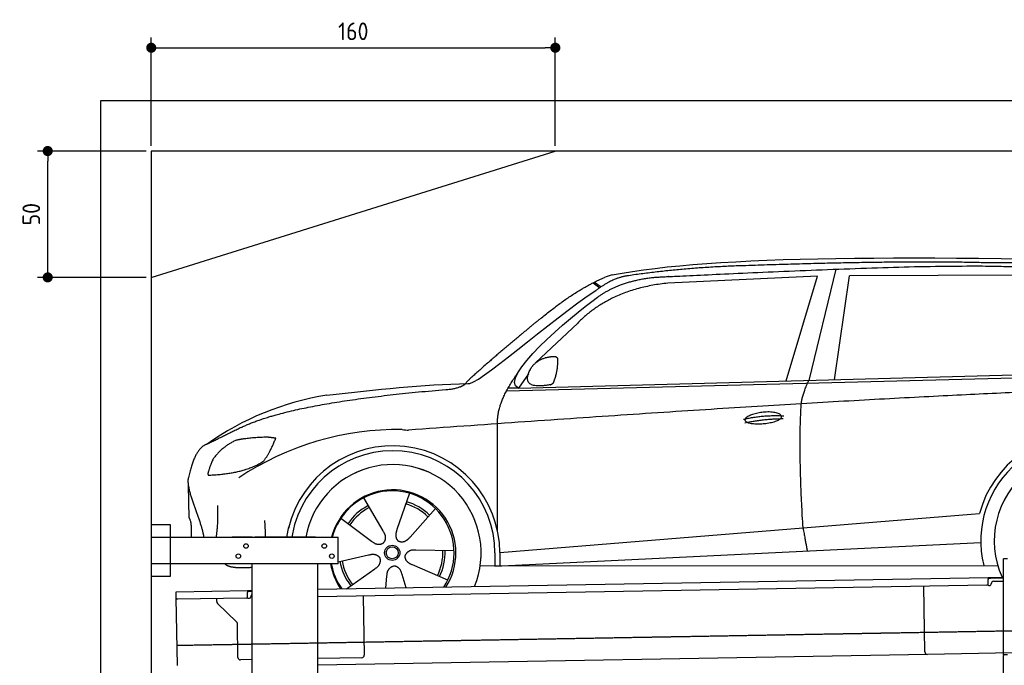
# Model space of a CAD drawing. Header units: millimetres. Extents: x 552 to 7231, y 5612 to 12336.
# Tile 4 of 5: x 552 to 4451, y 9781 to 12336. Entities that reach past the tile are written whole.
import ezdxf

# ---------------------------------------------------------------- set-up
doc = ezdxf.new("R2010")
doc.units = ezdxf.units.MM
doc.linetypes.add('GEN3', pattern=[6.25, 5, -1.25])
doc.layers.get('0').update_dxf_attribs({"lineweight": 25})
doc.layers.add('3', color=6, linetype='GEN3', lineweight=25)
doc.layers.add('4', color=3, linetype='Continuous', lineweight=25)
doc.layers.add('Car', color=10, linetype='Continuous')
doc.styles.get("Standard").update_dxf_attribs({"font": 'ISOCP.SHX'})
doc.dimstyles.new('GEN-ISO$0', dxfattribs={"dimscale": 20, "dimtxt": 3.5, "dimasz": 2, "dimexe": 2, "dimexo": 1, "dimgap": 1.5, "dimtad": 1, "dimdec": 1, "dimlfac": 0.1, "dimdsep": 46, "dimtxsty": 'Standard', "dimblk": 'PUNKT', "dimcen": 2, "dimclrd": 256, "dimclre": 256, "dimclrt": 2, "dimadec": 0, "dimazin": 0, "dimtp": 0.1, "dimtm": 0.1, "dimtfac": 0.71, "dimtdec": 1, "dimtmove": 2, "dimatfit": 3, "dimldrblk": 'PUNKT', "dimfxl": 1, "dimtolj": 1, "dimarcsym": 0})

# ---------------------------------------------------------------- blocks, each defined once
blk = doc.blocks.new('PUNKT')
at = {"layer": '4', "color": 0, "linetype": 'ByBlock'}
blk.add_line((-0.5, 0), (-1, 0), dxfattribs=at)
at = {"layer": '4', "color": 0, "linetype": 'ByBlock', "const_width": 0.5}
blk.add_lwpolyline([(-0.25, 0, 1), (0.25, 0, 1)], format="xyb", close=True, dxfattribs=at)
blk = doc.blocks.new('*D8')
at = {"layer": '4', "lineweight": -2, "transparency": 16777216}
for p, q in [((1052.8, 11815.9), (622.8, 11815.9)), ((662.8, 11355.9), (662.8, 11775.9)), ((1052.8, 11315.9), (622.8, 11315.9))]:
    blk.add_line(p, q, dxfattribs=at)
at = {"layer": 'Defpoints', "color": 0, "transparency": 16777216}
for p in [(662.8, 11815.9), (1072.8, 11815.9), (1072.8, 11315.9)]:
    blk.add_point(p, dxfattribs=at)
at = {"layer": '4', "lineweight": -2, "transparency": 16777216, "xscale": 40, "yscale": 40, "zscale": 40}
for p, rotation in [((662.8, 11815.9), 90), ((662.8, 11315.9), 270)]:
    blk.add_blockref('PUNKT', p, dxfattribs=dict(at, rotation=rotation))
at = {"layer": '4', "color": 2, "transparency": 16777216, "insert": (597.8, 11565.9), "char_height": 70, "attachment_point": 5, "rotation": 90}
blk.add_mtext('\\A1;50', dxfattribs=at)
blk = doc.blocks.new('*D9')
at = {"layer": '4', "lineweight": -2, "transparency": 16777216}
for p, q in [((1072.8, 11835.9), (1072.8, 12264.6)), ((2672.8, 11835.9), (2672.8, 12264.6)), ((1112.8, 12224.6), (2632.8, 12224.6))]:
    blk.add_line(p, q, dxfattribs=at)
at = {"layer": 'Defpoints', "color": 0, "transparency": 16777216}
for p in [(2672.8, 12224.6), (1072.8, 11815.9), (2672.8, 11815.9)]:
    blk.add_point(p, dxfattribs=at)
at = {"layer": '4', "lineweight": -2, "transparency": 16777216, "xscale": 40, "yscale": 40, "zscale": 40, "rotation": 180}
blk.add_blockref('PUNKT', (1072.8, 12224.6), dxfattribs=at)
at = {"layer": '4', "lineweight": -2, "transparency": 16777216, "xscale": 40, "yscale": 40, "zscale": 40}
blk.add_blockref('PUNKT', (2672.8, 12224.6), dxfattribs=at)
at = {"layer": '4', "color": 2, "transparency": 16777216, "insert": (1872.8, 12289.6), "char_height": 70, "attachment_point": 5}
blk.add_mtext('\\A1;160', dxfattribs=at)

msp = doc.modelspace()

# ---------------------------------------------------------------- linework, layer by layer
for p, q in [((872.77, 5965.9), (872.77, 12015.9)), ((872.77, 12015.9), (6472.77, 12015.9)), ((6272.78, 11815.9), (1072.77, 11815.9)), ((1072.77, 11815.9), (1072.77, 6215.9)), ((1072.77, 11315.9), (2672.77, 11815.9)), ((1072.77, 10338.02), (1147.77, 10338.02)), ((1147.77, 10338.02), (1147.77, 10133.02)), ((1072.77, 10288.02), (1812.77, 10288.02)), ((1472.77, 10288.02), (1392.77, 10288.02)), ((1472.77, 10288.02), (1482.77, 10288.02)), ((1722.77, 10288.02), (1482.77, 10288.02)), ((1722.77, 10288.02), (1732.77, 10288.02)), ((1732.77, 10288.02), (1812.77, 10288.02)), ((1812.77, 10183.02), (1812.77, 10288.02)), ((1812.77, 10183.02), (1072.77, 10183.02)), ((1472.77, 8708.02), (1472.77, 10183.02)), ((1732.77, 8027.85), (1732.77, 10183.02)), ((4447.57, 9822.48), (4447.57, 10202.48)), ((4463.57, 10202.48), (4447.57, 10202.48)), ((4447.57, 9822.48), (4447.57, 10202.48)), ((1147.77, 10133.02), (1072.77, 10133.02)), ((1732.77, 10082.07), (4386.09, 10128.39)), ((4381.61, 10098.3), (1732.77, 10052.07)), ((4386.09, 10128.39), (4396.09, 10128.56)), ((4386.09, 10128.39), (4386.23, 10120.39)), ((4396.16, 10124.56), (4386.16, 10124.39)), ((4386.52, 10103.39), (4386.23, 10120.39)), ((4396.09, 10128.56), (4445.89, 10129.43)), ((4447.57, 10125.46), (4396.16, 10124.56)), ((4399.04, 10102.61), (4399.02, 10103.61)), ((4408.85, 10113.78), (4447.57, 10114.46)), ((1171.58, 10072.28), (1454.03, 10077.21)), ((1171.72, 10064.28), (1171.58, 10072.28)), ((1172.01, 10047.28), (1171.72, 10064.28)), ((1454.03, 10077.21), (1464.03, 10077.38)), ((1454.03, 10077.21), (1454.17, 10069.21)), ((1464.1, 10073.38), (1454.1, 10073.21)), ((1454.47, 10052.21), (1454.17, 10069.21)), ((1464.03, 10077.38), (1472.77, 10077.53)), ((1472.77, 10073.53), (1464.1, 10073.38)), ((4136.19, 9833.98), (4131.65, 10093.94)), ((4389.13, 10097.43), (4394.13, 10097.52)), ((1176.67, 9780.32), (1172.01, 10047.28)), ((1449.56, 10047.12), (1177.1, 10042.37)), ((1332.28, 10033.22), (1332.08, 10045.07)), ((1410.76, 9953.36), (1335.34, 10026.2)), ((1457.08, 10046.26), (1462.07, 10046.34)), ((1466.99, 10051.43), (1466.97, 10052.43)), ((1911.99, 10055.2), (1916.07, 9821.23)), ((1416.15, 9812.51), (1413.81, 9946.34)), ((4483.57, 9830.04), (4146.36, 9824.16)), ((1472.77, 9803.49), (1426.32, 9802.68)), ((4146.36, 9824.16), (1732.77, 9782.03)), ((1906.25, 9811.06), (1732.77, 9808.03)), ((4447.57, 9822.48), (4447.57, 9819.48)), ((4463.57, 9822.48), (4447.57, 9822.48)), ((4447.57, 9822.48), (4447.57, 9819.48)), ((4447.57, 8097.48), (4447.57, 9819.48))]:
    msp.add_line(p, q)
for centre in [(1447.77, 10253.02), (1757.77, 10253.02), (1417.77, 10213.02), (1787.77, 10213.02)]:
    msp.add_circle(centre, 9)
for centre, radius, start, end in [((4381.53, 10103.3), 5, 271, 1), ((4389.04, 10102.43), 5, 214.23672, 271), ((4394.04, 10102.52), 5, 271, 1), ((4409.02, 10103.78), 10, 91, 181), ((1476.97, 10052.6), 10, 114.78744, 181), ((1177.01, 10047.37), 5, 181, 271), ((1342.28, 10033.39), 10, 181, 226), ((1449.47, 10052.12), 5, 271, 1), ((1456.99, 10051.25), 5, 214.23672, 271), ((1461.99, 10051.34), 5, 271, 1), ((1403.81, 9946.17), 10, 1, 46), ((4146.19, 9834.15), 10, 181, 271), ((1426.15, 9812.68), 10, 181, 271), ((1906.07, 9821.06), 10, 271, 1)]:
    msp.add_arc(centre, radius, start, end)
at = {"layer": '3'}
msp.add_line((1175.28, 9860.3), (6230.45, 9948.53), dxfattribs=at)
at = {"layer": 'Car'}
for p, q in [((3784.01, 11348.41), (3676.36, 10908.53)), ((3711.35, 11320.75), (3118.06, 11293.06)), ((3586.35, 10906.09), (3711.35, 11320.75)), ((3777.98, 10911.29), (3837.9, 11322.21)), ((4539.64, 11324.56), (3837.9, 11322.21)), ((2822.62, 11294.68), (2848.69, 11275.18)), ((2828.37, 11297.55), (2853.77, 11278.57)), ((2761.3, 11134.89), (2594.62, 10978)), ((2479.78, 10867.17), (5122.24, 10934.31)), ((2526.5, 10877.33), (5177.47, 10949.27)), ((2566.11, 10934.06), (2526.5, 10877.33)), ((2526.5, 10877.33), (2485.27, 10877.3)), ((2444.44, 10311.28), (2444.21, 10736.88)), ((1219.4, 10493.24), (1221.64, 10365)), ((2094.76, 10461.68), (2045.78, 10318.41)), ((1912.91, 10443.11), (1989.84, 10312.69)), ((2197.93, 10401.71), (2097.67, 10288.24)), ((2453.21, 10226.87), (4319.83, 10378.71)), ((4319.83, 10378.71), (4352.26, 10381.35)), ((1823.99, 10363.52), (1945.12, 10272.66)), ((1609.56, 10287.8), (1617.4, 10329.03)), ((1631.61, 10301.01), (1629.1, 10287.8)), ((2433.64, 10173.34), (4357.6, 10266.8)), ((1812.77, 10190.91), (1933.26, 10217.7)), ((2271.79, 10234.5), (2120.39, 10236.81)), ((2433.62, 10225.68), (2433.64, 10175.27)), ((2453.21, 10226.87), (2453.39, 10174.3)), ((2246.63, 10117.84), (2107.74, 10178.13)), ((2375.43, 10175.24), (4424.69, 10176.37)), ((1845.26, 10083.82), (1957.51, 10162.79)), ((2082.07, 10087.96), (2065.84, 10140.63)), ((2444.52, 10173.87), (2444.52, 10175.28)), ((2001.54, 10086.55), (2006.13, 10134.53))]:
    msp.add_line(p, q, dxfattribs=at)
for radius in [30.15, 23.62]:
    msp.add_circle((2026.93, 10226.26), radius, dxfattribs=at)
for centre, radius, start, end in [((2939.43, 11156.33), 174.5, 103.87362, 114.54005), ((1944.39, 9741.58), 1122.35, 99.03945, 125.43769), ((2051.97, 9573.08), 1141.19, 89.24876, 123.67118), ((2091.37, 10828.97), 117.37, 257.98552, 270.18838), ((4760.96, 10273.46), 422.7, 4.65041, 165.21264), ((2029.05, 10225.46), 424.16, 0.19082, 166.72893), ((4760.96, 10273.46), 403.41, 0.03154, 193.93116), ((2029.05, 10225.46), 404.56, 0.03154, 169.23743), ((4760.96, 10273.46), 350, 337.64956, 204.31242), ((4760.96, 10273.46), 350, 337.68758, 204.31242), ((2029.05, 10225.46), 350, 337.70589, 169.73962), ((2029.05, 10225.46), 350, 337.7439, 169.70383), ((2029.05, 10225.46), 250, 327.3835, 165.55973), ((2026.93, 10226.26), 245, 326.36505, 165.45177), ((2026.93, 10226.26), 209.64, 117.262, 146.39945), ((2026.93, 10226.26), 200.65, 45.11518, 74.54628), ((2026.93, 10226.26), 209.64, 45.262, 74.39945), ((2026.93, 10226.26), 200.65, 117.11518, 146.54628), ((2026.93, 10226.26), 200.65, 333.11518, 2.54628), ((2026.93, 10226.26), 209.64, 333.262, 2.39945), ((2029.05, 10225.46), 250, 189.82442, 214.6165), ((2026.93, 10226.26), 245, 190.21699, 215.63495), ((2026.93, 10226.26), 209.64, 189.262, 218.39945), ((2026.93, 10226.26), 200.65, 189.11518, 218.54628), ((4760.96, 10273.46), 403.41, 201.08113, 201.70967)]:
    msp.add_arc(centre, radius, start, end, dxfattribs=at)
for points, degree in [([(2897.59, 11325.74), (3308.23, 11404.48), (4068.52, 11405.27), (5241.77, 11373.18)], 3), ([(3427.51, 11362.26), (3184.76, 11355.69), (2956.2, 11321.75)], 2), ([(4391.71, 11373.25), (4043.12, 11383.37), (3427.51, 11362.26)], 2), ([(5168.31, 11320.84), (4866.18, 11375.45), (4391.71, 11373.25)], 2), ([(2617.76, 11155.38), (2752.96, 11267.96), (2866.96, 11315.07)], 2), ([(2956.2, 11321.75), (2901.05, 11314.01), (2833.04, 11264.16)], 2), ([(2840.11, 11237.6), (2930.86, 11303.19), (3067.47, 11316.52)], 2), ([(3118.06, 11293.06), (2893.48, 11270.06), (2761.3, 11134.89)], 2), ([(2326.27, 10896.48), (2353.95, 10878.19), (2657.52, 11150.47), (2833.04, 11264.16)], 3), ([(2526.5, 10877.33), (2442.46, 10915.17), (2730.02, 11159.23), (2840.11, 11237.6)], 3), ([(2617.76, 11155.38), (2538.3, 11092.74), (2438.18, 11006.6), (2311.7, 10897.97), (2317.68, 10896.21)], 4), ([(2573.9, 10951.93), (2589.61, 10982.64), (2631.94, 10997.82)], 2), ([(2631.94, 10997.82), (2660.49, 11004.35), (2673.41, 11003.47)], 2), ([(2665.86, 10899.15), (2685.85, 10952.7), (2682.06, 10997.51)], 2), ([(2673.41, 11003.47), (2679.61, 10997.56), (2682.06, 10997.51)], 2), ([(2444.21, 10736.88), (2439.63, 10820.36), (2525.39, 10939.99)], 2), ([(2652.55, 10891.12), (2530.87, 10869.13), (2573.9, 10951.93)], 2), ([(1768.05, 10849.99), (1963.82, 10873.15), (2148.61, 10891.15), (2326.27, 10896.48)], 3), ([(5397.94, 10883.41), (4521.07, 10888.49), (2091.75, 10711.6)], 2), ([(2238.99, 10872.31), (2293.95, 10875.64), (2317.4, 10895.2)], 2), ([(2652.55, 10891.12), (2658.52, 10893.01), (2665.86, 10899.15)], 2), ([(3646.86, 10815.81), (3649.15, 10846.87), (3676.36, 10908.53)], 2), ([(1429.11, 10722.2), (1631, 10821.71), (2238.99, 10872.31)], 2), ([(3653.71, 10324.53), (3634.59, 10637.49), (3646.86, 10815.81)], 2), ([(3418.28, 10754.42), (3493.4, 10772.62), (3577, 10768.3)], 2), ([(1429.11, 10722.2), (1296.55, 10656.76)], 1), ([(3423.61, 10740.66), (3497.35, 10756.54), (3575.27, 10757.16)], 2), ([(1533.08, 10683.68), (1446.88, 10681.06), (1406.41, 10670.54)], 2), ([(1565.8, 10679.91), (1548, 10681.5), (1533.08, 10683.68)], 2), ([(1296.55, 10656.76), (1246.67, 10645.56), (1220.36, 10524.8)], 2), ([(1406.41, 10670.54), (1353.26, 10645.93), (1318, 10597.47)], 2), ([(1518.41, 10589.79), (1545.33, 10626), (1565.8, 10679.91)], 2), ([(1318, 10597.47), (1298.33, 10553.98), (1296.64, 10535.82)], 2), ([(1297.96, 10533.54), (1442.37, 10538.36), (1518.41, 10589.79)], 2), ([(1296.64, 10535.82), (1300, 10535.72), (1297.96, 10533.54)], 2), ([(1220.36, 10524.8), (1206.39, 10487.68), (1253.55, 10387.29), (1274.78, 10329.97), (1280.47, 10287.8)], 4), ([(1330.16, 10287.8), (1339.02, 10340.65), (1336.36, 10413.85)], 2), ([(1221.64, 10365), (1233.16, 10351.24), (1231.11, 10287.8)], 2), ([(1525.92, 10287.8), (1524.89, 10317.86), (1522.52, 10354.59)], 2), ([(1989.84, 10312.69), (2008.33, 10286.62), (1991.94, 10265.35)], 2), ([(2045.78, 10318.41), (2041.46, 10305.77), (2037.75, 10291.68), (2042.37, 10277.96), (2053.29, 10271.61)], 4), ([(3653.71, 10324.53), (3664.98, 10259.84), (3670.46, 10233.42)], 2), ([(1945.12, 10272.66), (1968.99, 10251.4), (1991.94, 10265.35)], 2), ([(2097.67, 10288.24), (2088.83, 10278.24), (2078.41, 10268.04), (2064.21, 10265.27), (2053.29, 10271.61)], 4), ([(1933.26, 10217.7), (1963.77, 10227.23), (1978.94, 10205.06)], 2), ([(2107.74, 10178.13), (2077.45, 10188.35), (2078.21, 10215.2)], 2), ([(2120.39, 10236.81), (2088.58, 10239.98), (2078.21, 10215.2)], 2), ([(1957.51, 10162.79), (1985.11, 10178.93), (1978.94, 10205.06)], 2), ([(2006.13, 10134.53), (2006.49, 10166.5), (2032.26, 10174.07)], 2), ([(2065.84, 10140.63), (2059.02, 10171.86), (2032.26, 10174.07)], 2)]:
    msp.add_open_spline(points, degree=degree, dxfattribs=at)
for points, degree, knots in [([(3067.47, 11316.52), (3094.38, 11318.04), (3233.3, 11324.84), (4253.85, 11372.16), (4874.04, 11382.23), (5347.1, 11234.87), (5314.8, 11047.6)], 4, [0.08213183, 0.08213183, 0.08213183, 0.08213183, 0.08213183, 0.25885101, 0.50885101, 1, 1, 1, 1, 1]), ([(3423.42, 10751.36), (3422.42, 10759.58), (3443.13, 10776.29), (3525.44, 10797.86), (3618.97, 10766.42), (3533.24, 10733.28), (3448.47, 10732.44), (3424.43, 10743.14), (3423.42, 10751.36)], 5, [0, 0, 0, 0, 0, 0, 0.300106, 0.500106, 0.700106, 1, 1, 1, 1, 1, 1]), ([(1472.67, 10167.73), (1449.4, 10166.95), (1410.32, 10164.79), (1381.24, 10168.88), (1367.21, 10178.7), (1365.35, 10182.8)], 4, [0.09563373, 0.09563373, 0.09563373, 0.09563373, 0.09563373, 0.59786584, 0.84374773, 0.84374773, 0.84374773, 0.84374773, 0.84374773])]:
    msp.add_open_spline(points, degree=degree, knots=knots, dxfattribs=at)

# ---------------------------------------------------------------- dimensions: what is measured, and where the dimension line sits
at = {"layer": '4'}
dim = msp.add_linear_dim(base=(2672.77, 12224.58), p1=(1072.77, 11815.9), p2=(2672.77, 11815.9), dimstyle='GEN-ISO$0', dxfattribs=at)
dim.commit()
dim.dimension.update_dxf_attribs({"geometry": '*D9', "text_midpoint": (1872.77, 12289.58)})
dim = msp.add_linear_dim(base=(662.77, 11815.9), p1=(1072.77, 11315.9), p2=(1072.77, 11815.9), angle=90, dimstyle='GEN-ISO$0', dxfattribs=at)
dim.commit()
dim.dimension.update_dxf_attribs({"geometry": '*D8', "text_midpoint": (597.77, 11565.9)})

doc.saveas('drawing.dxf')
